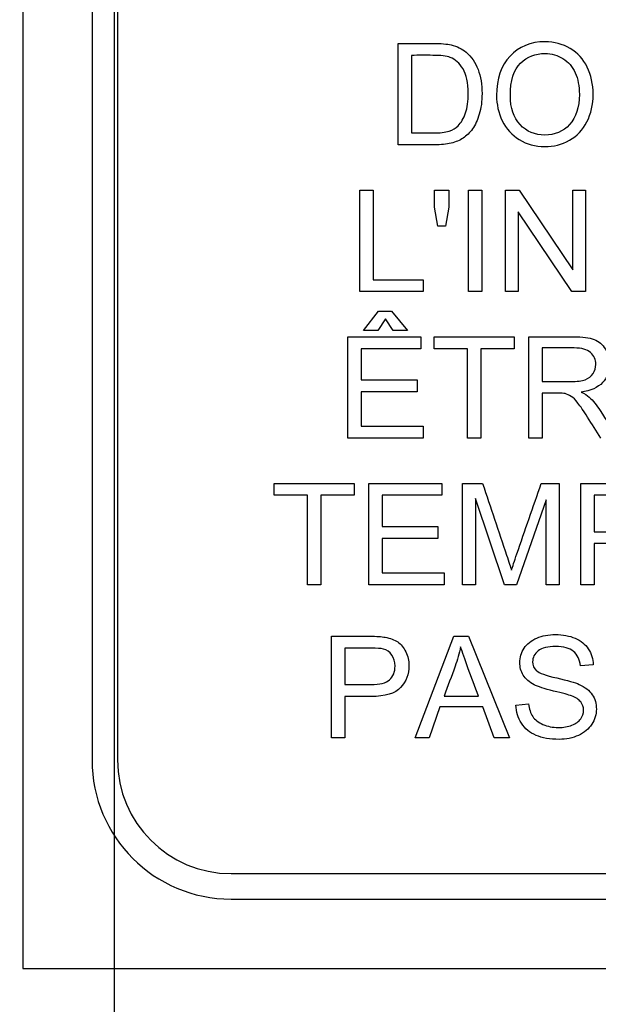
# Model space of a CAD drawing. Header units: inches. Extents: x 1 to 359, y -2 to 239.
# Tile 9 of 64: x 107.378 to 107.9, y 133.067 to 133.954. Entities that reach past the tile are written whole.
import ezdxf
from ezdxf.enums import TextEntityAlignment as Align
from ezdxf.lldxf.tags import DXFTag

# ---------------------------------------------------------------- set-up
doc = ezdxf.new("R2010")
doc.units = ezdxf.units.IN
doc.header["$MEASUREMENT"] = 0
for name, color, linetype in [('Default', 7, 'Continuous'), ('DV1_Default', 7, 'Continuous'), ('LAB20180', 7, 'Continuous')]:
    doc.layers.add(name, color=color, linetype=linetype)
doc.styles.add('SEACAD_Times_New_Roman', font='times.ttf')
tags = doc.linetypes.add('HIDDEN2', pattern=[0.1875, 0.125, -0.0625]).pattern_tags.tags
tags[6:7] = [DXFTag(74, 4), DXFTag(75, 0), DXFTag(340, '0'), DXFTag(46, 0.0), DXFTag(50, 0.0), DXFTag(44, 0.0), DXFTag(45, 0.0)]
tags[4:5] = [DXFTag(74, 4), DXFTag(75, 0), DXFTag(340, '0'), DXFTag(46, 0.0), DXFTag(50, 0.0), DXFTag(44, 0.0), DXFTag(45, 0.0)]
doc.dimstyles.new('HAMMOND_(STH_-_300x200)', dxfattribs={"dimtxt": 1.5, "dimasz": 1.875, "dimexe": 0.75, "dimexo": 0.75, "dimgap": 0.375, "dimtad": 0, "dimtih": 1, "dimtoh": 1, "dimzin": 0, "dimdsep": 46, "dimtxsty": 'SEACAD_Times_New_Roman', "dimblk1": '_SE_FILLED', "dimblk2": '_SE_FILLED', "dimsah": 1, "dimcen": 0.75, "dimadec": 0, "dimazin": 0, "dimtfac": 0.8, "dimtofl": 0, "dimtmove": 0, "dimatfit": 3, "dimfxl": 0, "dimtolj": 1, "dimtzin": 0, "dimarcsym": 0})

# ---------------------------------------------------------------- blocks, each defined once
blk = doc.blocks.new('DMBLK1159')
at = {"layer": 'Default', "linetype": 'Continuous'}
for points in [[(77.75616, 137.13501), (77.75616, 137.76001), (75.88116, 137.44751)], [(105.58881, 137.13501), (107.46381, 137.44751), (105.58881, 137.76001)]]:
    blk.add_hatch(color=7, dxfattribs=at).paths.add_polyline_path(points)
at = {"layer": 'Default', "color": 7, "linetype": 'Continuous'}
for p, q in [((75.88116, 137.44751), (88.58824, 137.44751)), ((94.75672, 137.44751), (107.46381, 137.44751))]:
    blk.add_line(p, q, dxfattribs=at)
at = {"layer": 'Default', "color": 7, "linetype": 'Continuous', "style": 'SEACAD_Times_New_Roman'}
blk.add_text('31.58', height=1.5, dxfattribs=at).set_placement((89.11324, 138.19751), align=Align.TOP_LEFT)
blk = doc.blocks.new('_SE_FILLED')
at = {"color": 0}
blk.add_line((0, 0), (-1, 0), dxfattribs=at)
blk.add_solid([(0, 0), (-1, -0.1665), (-1, 0.1665), (0, 0)], dxfattribs=at)

msp = doc.modelspace()

# ---------------------------------------------------------------- linework, layer by layer
at = {"layer": 'DV1_Default', "color": 7, "linetype": 'HIDDEN2'}
msp.add_line((107.46381, 130.78165), (107.46381, 170.26601), dxfattribs=at)
at = {"layer": 'LAB20180', "color": 7, "linetype": 'Continuous'}
for p, q in [((107.38116, 136.84901), (107.38116, 133.09901)), ((107.44366, 136.66105), (107.44366, 133.28698)), ((107.46666, 136.66105), (107.46666, 133.28698)), ((107.71996, 133.84156), (107.71996, 133.93304)), ((107.73201, 133.92233), (107.73201, 133.85234)), ((107.68539, 133.70934), (107.68539, 133.80082)), ((107.68539, 133.80082), (107.69744, 133.80082)), ((107.69744, 133.80082), (107.69744, 133.72005)), ((107.75282, 133.78548), (107.75282, 133.80082)), ((107.75282, 133.80082), (107.76573, 133.80082)), ((107.76573, 133.80082), (107.76573, 133.78548)), ((107.78332, 133.70934), (107.78332, 133.80082)), ((107.78332, 133.80082), (107.79531, 133.80082)), ((107.79531, 133.80082), (107.79531, 133.70934)), ((107.81661, 133.70934), (107.81661, 133.80082)), ((107.81661, 133.80082), (107.82896, 133.80082)), ((107.82896, 133.80082), (107.87735, 133.72888)), ((107.87735, 133.72888), (107.87735, 133.80082)), ((107.87735, 133.80082), (107.88892, 133.80082)), ((107.88892, 133.80082), (107.88892, 133.70934)), ((107.75568, 133.76838), (107.75282, 133.78548)), ((107.76573, 133.78548), (107.76268, 133.76838)), ((107.87656, 133.70934), (107.82817, 133.78122)), ((107.82817, 133.78122), (107.82817, 133.70934)), ((107.76268, 133.76838), (107.75568, 133.76838)), ((107.69744, 133.72005), (107.74254, 133.72005)), ((107.74254, 133.72005), (107.74254, 133.70934)), ((107.74254, 133.70934), (107.68539, 133.70934)), ((107.79531, 133.70934), (107.78332, 133.70934)), ((107.82817, 133.70934), (107.81661, 133.70934)), ((107.88892, 133.70934), (107.87656, 133.70934)), ((107.68876, 133.67413), (107.70215, 133.69154)), ((107.70215, 133.69154), (107.71396, 133.69154)), ((107.71396, 133.69154), (107.72826, 133.67413)), ((107.70842, 133.68466), (107.70167, 133.67413)), ((107.71536, 133.67413), (107.70842, 133.68466)), ((107.70167, 133.67413), (107.68876, 133.67413)), ((107.72826, 133.67413), (107.71536, 133.67413)), ((107.67446, 133.57712), (107.67446, 133.66859)), ((107.67446, 133.66859), (107.74038, 133.66859)), ((107.74038, 133.66859), (107.74038, 133.65782)), ((107.75243, 133.65782), (107.75243, 133.66859)), ((107.75243, 133.66859), (107.82455, 133.66859)), ((107.82455, 133.66859), (107.82455, 133.65782)), ((107.83764, 133.57712), (107.83764, 133.66859)), ((107.74038, 133.65782), (107.68651, 133.65782)), ((107.68651, 133.65782), (107.68651, 133.6297)), ((107.78249, 133.65782), (107.75243, 133.65782)), ((107.78249, 133.57712), (107.78249, 133.65782)), ((107.82455, 133.65782), (107.79449, 133.65782)), ((107.79449, 133.65782), (107.79449, 133.57712)), ((107.84969, 133.65849), (107.84969, 133.62818)), ((107.68651, 133.6297), (107.73697, 133.6297)), ((107.73697, 133.6297), (107.73697, 133.61899)), ((107.73697, 133.61899), (107.68651, 133.61899)), ((107.68651, 133.61899), (107.68651, 133.58783)), ((107.84969, 133.61771), (107.84969, 133.57712)), ((107.68651, 133.58783), (107.74257, 133.58783)), ((107.74257, 133.58783), (107.74257, 133.57712)), ((107.74257, 133.57712), (107.67446, 133.57712)), ((107.79449, 133.57712), (107.78249, 133.57712)), ((107.84969, 133.57712), (107.83764, 133.57712)), ((107.60809, 133.5256), (107.60809, 133.53637)), ((107.60809, 133.53637), (107.68027, 133.53637)), ((107.68027, 133.53637), (107.68027, 133.5256)), ((107.69336, 133.44489), (107.69336, 133.53637)), ((107.69336, 133.53637), (107.75928, 133.53637)), ((107.75928, 133.53637), (107.75928, 133.5256)), ((107.77796, 133.44489), (107.77796, 133.53637)), ((107.77796, 133.53637), (107.79598, 133.53637)), ((107.84905, 133.53637), (107.86512, 133.53637)), ((107.86512, 133.53637), (107.86512, 133.44489)), ((107.88466, 133.44489), (107.88466, 133.53637)), ((107.63816, 133.5256), (107.60809, 133.5256)), ((107.63816, 133.44489), (107.63816, 133.5256)), ((107.68027, 133.5256), (107.65021, 133.5256)), ((107.65021, 133.5256), (107.65021, 133.44489)), ((107.75928, 133.5256), (107.70535, 133.5256)), ((107.70535, 133.5256), (107.70535, 133.49748)), ((107.81594, 133.44489), (107.78952, 133.5228)), ((107.78952, 133.5228), (107.78952, 133.44489)), ((107.85349, 133.52152), (107.82665, 133.44489)), ((107.85349, 133.44489), (107.85349, 133.52152)), ((107.89665, 133.5256), (107.89665, 133.49273)), ((107.70535, 133.49748), (107.75581, 133.49748)), ((107.75581, 133.49748), (107.75581, 133.48677)), ((107.75581, 133.48677), (107.70535, 133.48677)), ((107.70535, 133.48677), (107.70535, 133.4556)), ((107.89665, 133.48202), (107.89665, 133.44489)), ((107.70535, 133.4556), (107.76141, 133.4556)), ((107.76141, 133.4556), (107.76141, 133.44489)), ((107.65021, 133.44489), (107.63816, 133.44489)), ((107.76141, 133.44489), (107.69336, 133.44489)), ((107.78952, 133.44489), (107.77796, 133.44489)), ((107.82665, 133.44489), (107.81594, 133.44489)), ((107.86512, 133.44489), (107.85349, 133.44489)), ((107.89665, 133.44489), (107.88466, 133.44489)), ((107.65976, 133.30707), (107.65976, 133.39855)), ((107.73511, 133.30707), (107.76999, 133.39855)), ((107.76999, 133.39855), (107.78332, 133.39855)), ((107.78332, 133.39855), (107.82038, 133.30707)), ((107.67181, 133.38777), (107.67181, 133.35491)), ((107.89598, 133.37274), (107.88435, 133.37189)), ((107.67181, 133.34419), (107.67181, 133.30707)), ((107.76128, 133.34462), (107.79226, 133.34462)), ((107.75763, 133.33476), (107.74783, 133.30707)), ((107.79616, 133.33476), (107.75763, 133.33476)), ((107.80663, 133.30707), (107.79616, 133.33476)), ((107.82617, 133.33646), (107.83755, 133.33756)), ((107.67181, 133.30707), (107.65976, 133.30707)), ((107.74783, 133.30707), (107.73511, 133.30707)), ((107.82038, 133.30707), (107.80663, 133.30707)), ((107.56913, 133.18451), (109.44319, 133.18451)), ((107.56913, 133.16151), (109.44319, 133.16151)), ((107.38116, 133.09901), (109.63116, 133.09901))]:
    msp.add_line(p, q, dxfattribs=at)
for radius in [0.12547, 0.10247]:
    msp.add_arc((107.56913, 133.28698), radius, 180, 270, dxfattribs=at)
for points, knots in [([(107.71996, 133.93304), (107.73047, 133.93304), (107.74098, 133.93304), (107.75148, 133.93304), (107.75854, 133.93304), (107.76402, 133.93262), (107.76774, 133.9317), (107.77295, 133.93042), (107.77747, 133.9283), (107.78113, 133.92519), (107.78596, 133.92108), (107.78959, 133.91588), (107.79196, 133.90955), (107.79435, 133.90317), (107.79555, 133.89592), (107.79555, 133.88082), (107.79476, 133.87467), (107.79147, 133.86396), (107.7894, 133.85952), (107.78691, 133.85599), (107.78439, 133.85243), (107.78155, 133.84972), (107.77857, 133.84771), (107.77554, 133.84567), (107.77193, 133.84418), (107.76761, 133.84315), (107.76339, 133.84214), (107.75848, 133.84156), (107.75295, 133.84156), (107.74195, 133.84156), (107.73095, 133.84156), (107.71996, 133.84156)], [0, 0, 0, 0, 0.150639, 0.150639, 0.150639, 0.228713, 0.228713, 0.228713, 0.300504, 0.300504, 0.300504, 0.392427, 0.392427, 0.392427, 0.489828, 0.489828, 0.574047, 0.574047, 0.658266, 0.658266, 0.658266, 0.714715, 0.714715, 0.714715, 0.771729, 0.771729, 0.771729, 0.842399, 0.842399, 0.842399, 1, 1, 1, 1]), ([(107.80864, 133.88612), (107.80864, 133.90121), (107.81271, 133.91308), (107.82081, 133.92166), (107.82893, 133.93027), (107.83943, 133.93456), (107.86074, 133.93456), (107.86828, 133.9325), (107.88179, 133.92446), (107.88697, 133.91886), (107.8905, 133.91162), (107.894, 133.90443), (107.89579, 133.89628), (107.89579, 133.8779), (107.89397, 133.86962), (107.89019, 133.86232), (107.88641, 133.85499), (107.88125, 133.84948), (107.87437, 133.8457), (107.86754, 133.84196), (107.86013, 133.84004), (107.84363, 133.84004), (107.83596, 133.84211), (107.82921, 133.84631), (107.82248, 133.85049), (107.81734, 133.85611), (107.8104, 133.87047), (107.80864, 133.87808), (107.80864, 133.88612)], [0, 0, 0, 0, 0.133279, 0.133279, 0.133279, 0.255873, 0.255873, 0.336635, 0.336635, 0.417396, 0.417396, 0.417396, 0.504982, 0.504982, 0.593735, 0.593735, 0.593735, 0.674367, 0.674367, 0.674367, 0.752852, 0.752852, 0.837978, 0.837978, 0.837978, 0.918989, 0.918989, 1, 1, 1, 1]), ([(107.73201, 133.85234), (107.73852, 133.85234), (107.74503, 133.85234), (107.75155, 133.85234), (107.75757, 133.85234), (107.76232, 133.85288), (107.76579, 133.85398), (107.7692, 133.85506), (107.77193, 133.85666), (107.77394, 133.85873), (107.77679, 133.86166), (107.77906, 133.86548), (107.7807, 133.87035), (107.78232, 133.87515), (107.78307, 133.88107), (107.78307, 133.89756), (107.78155, 133.90492), (107.77839, 133.9101), (107.77525, 133.91523), (107.77145, 133.91868), (107.76688, 133.92044), (107.76367, 133.92169), (107.75842, 133.92227), (107.75124, 133.92233), (107.74483, 133.92239), (107.73842, 133.92233), (107.73201, 133.92233)], [0, 0, 0, 0, 0.131494, 0.131494, 0.131494, 0.228333, 0.228333, 0.228333, 0.2925, 0.2925, 0.2925, 0.383753, 0.383753, 0.383753, 0.499109, 0.499109, 0.657976, 0.657976, 0.657976, 0.764038, 0.764038, 0.764038, 0.870554, 0.870554, 0.870554, 1, 1, 1, 1]), ([(107.82111, 133.88581), (107.82111, 133.87486), (107.82403, 133.86615), (107.83584, 133.85349), (107.84327, 133.85039), (107.86122, 133.85039), (107.86871, 133.85355), (107.87455, 133.85995), (107.88042, 133.86637), (107.88338, 133.8754), (107.88338, 133.89452), (107.8821, 133.90103), (107.87711, 133.91211), (107.87346, 133.91637), (107.86859, 133.91941), (107.86373, 133.92244), (107.85836, 133.92404), (107.84382, 133.92404), (107.83645, 133.92105), (107.8303, 133.91521), (107.82413, 133.90934), (107.82111, 133.89957), (107.82111, 133.88581)], [0, 0, 0, 0, 0.118836, 0.118836, 0.237673, 0.237673, 0.358951, 0.358951, 0.358951, 0.494298, 0.494298, 0.579153, 0.579153, 0.664007, 0.664007, 0.664007, 0.742953, 0.742953, 0.854593, 0.854593, 0.854593, 1, 1, 1, 1]), ([(107.83764, 133.66859), (107.85113, 133.66859), (107.86462, 133.66859), (107.87811, 133.66859), (107.88627, 133.66859), (107.89248, 133.66774), (107.89668, 133.6661), (107.90093, 133.66443), (107.90435, 133.66153), (107.90684, 133.6574), (107.90935, 133.65323), (107.91068, 133.64863), (107.91068, 133.63713), (107.90854, 133.63165), (107.90015, 133.62276), (107.89369, 133.61996), (107.88493, 133.61875)], [0, 0, 0, 0, 0.318581, 0.318581, 0.318581, 0.46678, 0.46678, 0.46678, 0.574092, 0.574092, 0.574092, 0.69208, 0.69208, 0.84604, 0.84604, 1, 1, 1, 1]), ([(107.84969, 133.62818), (107.85835, 133.62818), (107.86702, 133.62818), (107.87568, 133.62818), (107.88122, 133.62818), (107.88554, 133.62879), (107.88864, 133.62988), (107.89177, 133.63099), (107.89418, 133.63287), (107.89576, 133.63542), (107.89734, 133.63796), (107.8982, 133.64066), (107.8982, 133.64796), (107.89662, 133.65149), (107.89351, 133.65429), (107.89037, 133.65712), (107.88542, 133.65849), (107.8786, 133.65849), (107.86896, 133.65849), (107.85933, 133.65849), (107.84969, 133.65849)], [0, 0, 0, 0, 0.228446, 0.228446, 0.228446, 0.343895, 0.343895, 0.343895, 0.424776, 0.424776, 0.424776, 0.499057, 0.499057, 0.606689, 0.606689, 0.606689, 0.745831, 0.745831, 0.745831, 1, 1, 1, 1]), ([(107.90288, 133.57712), (107.89887, 133.58347), (107.89485, 133.58982), (107.89083, 133.59617), (107.88735, 133.60167), (107.88438, 133.60584), (107.88213, 133.60876), (107.87986, 133.61172), (107.87775, 133.61369), (107.87598, 133.61485), (107.87417, 133.61604), (107.87233, 133.6168), (107.87044, 133.61729), (107.86907, 133.61764), (107.86685, 133.61765), (107.86369, 133.61771), (107.85902, 133.6178), (107.85436, 133.61771), (107.84969, 133.61771)], [0, 0, 0, 0, 0.307088, 0.307088, 0.307088, 0.515763, 0.515763, 0.515763, 0.634121, 0.634121, 0.634121, 0.716918, 0.716918, 0.716918, 0.809293, 0.809293, 0.809293, 1, 1, 1, 1]), ([(107.88493, 133.61875), (107.88809, 133.61722), (107.89053, 133.6157), (107.89217, 133.61418), (107.89571, 133.6109), (107.89905, 133.60688), (107.90221, 133.60201), (107.90757, 133.59376), (107.91276, 133.58541), (107.91804, 133.57712)], [0, 0, 0, 0, 0.15936, 0.15936, 0.15936, 0.452833, 0.452833, 0.452833, 1, 1, 1, 1]), ([(107.79598, 133.53637), (107.80322, 133.51478), (107.81046, 133.4932), (107.8177, 133.47161), (107.81974, 133.46553), (107.82117, 133.46102), (107.82209, 133.45804)], [0, 0, 0, 0, 0.827263, 0.827263, 0.827263, 1, 1, 1, 1]), ([(107.82209, 133.45804), (107.82312, 133.46138), (107.82477, 133.46625), (107.82696, 133.47271), (107.83418, 133.49397), (107.84169, 133.51515), (107.84905, 133.53637)], [0, 0, 0, 0, 0.186563, 0.186563, 0.186563, 1, 1, 1, 1]), ([(107.88466, 133.53637), (107.89614, 133.53637), (107.90762, 133.53637), (107.9191, 133.53637), (107.92519, 133.53637), (107.92988, 133.536), (107.93304, 133.53546), (107.93754, 133.53468), (107.94132, 133.53327), (107.9443, 133.5312), (107.94735, 133.52908), (107.94978, 133.52614), (107.95167, 133.52237), (107.95357, 133.51857), (107.95441, 133.5144), (107.95441, 133.50204), (107.95197, 133.49547), (107.94698, 133.49011), (107.94199, 133.48475), (107.9331, 133.48202), (107.92014, 133.48202), (107.91231, 133.48202), (107.90448, 133.48202), (107.89665, 133.48202)], [0, 0, 0, 0, 0.216619, 0.216619, 0.216619, 0.304546, 0.304546, 0.304546, 0.380845, 0.380845, 0.380845, 0.453902, 0.453902, 0.453902, 0.533109, 0.533109, 0.671187, 0.671187, 0.671187, 0.852321, 0.852321, 0.852321, 1, 1, 1, 1]), ([(107.89665, 133.49273), (107.90454, 133.49273), (107.91243, 133.49273), (107.92032, 133.49273), (107.92817, 133.49273), (107.93377, 133.49419), (107.94035, 133.50003), (107.94199, 133.50417), (107.94199, 133.5133), (107.94102, 133.51659), (107.93712, 133.52207), (107.93456, 133.52389), (107.9314, 133.52481), (107.9294, 133.52538), (107.92562, 133.5256), (107.92008, 133.5256), (107.91227, 133.5256), (107.90446, 133.5256), (107.89665, 133.5256)], [0, 0, 0, 0, 0.215355, 0.215355, 0.215355, 0.351087, 0.351087, 0.486819, 0.486819, 0.585108, 0.585108, 0.683397, 0.683397, 0.683397, 0.786845, 0.786845, 0.786845, 1, 1, 1, 1]), ([(107.65976, 133.39855), (107.67127, 133.39855), (107.68277, 133.39855), (107.69427, 133.39855), (107.70036, 133.39855), (107.70498, 133.39824), (107.70815, 133.39763), (107.71263, 133.39677), (107.71643, 133.39544), (107.71947, 133.39337), (107.72254, 133.39128), (107.72495, 133.38832), (107.72677, 133.38455), (107.72864, 133.3807), (107.72957, 133.37657), (107.72957, 133.36428), (107.72708, 133.35764), (107.72215, 133.35229), (107.71716, 133.34687), (107.70821, 133.34419), (107.69525, 133.34419), (107.68744, 133.34419), (107.67962, 133.34419), (107.67181, 133.34419)], [0, 0, 0, 0, 0.216971, 0.216971, 0.216971, 0.304522, 0.304522, 0.304522, 0.381097, 0.381097, 0.381097, 0.453965, 0.453965, 0.453965, 0.533539, 0.533539, 0.671179, 0.671179, 0.671179, 0.852672, 0.852672, 0.852672, 1, 1, 1, 1]), ([(107.83755, 133.33756), (107.83809, 133.33293), (107.83937, 133.32916), (107.84327, 133.3232), (107.84637, 133.32082), (107.85465, 133.31717), (107.85934, 133.31626), (107.86907, 133.31626), (107.87315, 133.31699), (107.87668, 133.31833), (107.88023, 133.31967), (107.88283, 133.32161), (107.88459, 133.32405), (107.88631, 133.32641), (107.88715, 133.32904), (107.88715, 133.3347), (107.8863, 133.33719), (107.88289, 133.34145), (107.88015, 133.34322), (107.87632, 133.34468), (107.87387, 133.34561), (107.86847, 133.34712), (107.86013, 133.34912), (107.85172, 133.35115), (107.84589, 133.35308), (107.84254, 133.35484), (107.83815, 133.35716), (107.83493, 133.35996), (107.83067, 133.36677), (107.82963, 133.37061), (107.82963, 133.37937), (107.83091, 133.38369), (107.83615, 133.39173), (107.83992, 133.39477), (107.84497, 133.3969), (107.84995, 133.399), (107.85556, 133.40001), (107.86847, 133.40001), (107.87443, 133.39891), (107.87954, 133.39678), (107.88473, 133.39462), (107.88873, 133.39136), (107.89147, 133.3871), (107.8942, 133.38286), (107.89573, 133.37809), (107.89598, 133.37274)], [0, 0, 0, 0, 0.053918, 0.053918, 0.107835, 0.107835, 0.161753, 0.161753, 0.209328, 0.209328, 0.209328, 0.250219, 0.250219, 0.250219, 0.287045, 0.287045, 0.323088, 0.323088, 0.35913, 0.35913, 0.35913, 0.428463, 0.428463, 0.428463, 0.504977, 0.504977, 0.504977, 0.558089, 0.558089, 0.611201, 0.611201, 0.668931, 0.668931, 0.726661, 0.726661, 0.726661, 0.796237, 0.796237, 0.872701, 0.872701, 0.872701, 0.937115, 0.937115, 0.937115, 1, 1, 1, 1]), ([(107.67181, 133.35491), (107.67971, 133.35491), (107.6876, 133.35491), (107.69549, 133.35491), (107.70328, 133.35491), (107.70888, 133.35637), (107.71545, 133.36221), (107.7171, 133.36635), (107.7171, 133.37554), (107.71612, 133.37883), (107.71424, 133.38156), (107.71236, 133.38429), (107.70973, 133.38607), (107.70657, 133.38698), (107.70451, 133.38757), (107.70072, 133.38777), (107.69525, 133.38777), (107.68744, 133.38777), (107.67962, 133.38777), (107.67181, 133.38777)], [0, 0, 0, 0, 0.215463, 0.215463, 0.215463, 0.354574, 0.354574, 0.493686, 0.493686, 0.596021, 0.596021, 0.596021, 0.683235, 0.683235, 0.683235, 0.786732, 0.786732, 0.786732, 1, 1, 1, 1]), ([(107.77626, 133.38905), (107.77498, 133.38315), (107.77327, 133.37724), (107.77127, 133.37146), (107.76813, 133.36245), (107.76461, 133.35357), (107.76128, 133.34462)], [0, 0, 0, 0, 0.389814, 0.389814, 0.389814, 1, 1, 1, 1]), ([(107.79226, 133.34462), (107.78914, 133.35306), (107.78601, 133.3615), (107.78289, 133.36994), (107.78003, 133.37767), (107.77784, 133.38406), (107.77626, 133.38905)], [0, 0, 0, 0, 0.571636, 0.571636, 0.571636, 1, 1, 1, 1]), ([(107.88435, 133.37189), (107.88374, 133.37761), (107.88161, 133.38193), (107.87802, 133.38491), (107.87446, 133.38787), (107.86914, 133.38929), (107.85489, 133.38929), (107.84954, 133.38795), (107.84619, 133.38528), (107.84285, 133.3826), (107.8412, 133.37931), (107.8412, 133.37225), (107.84235, 133.36957), (107.84473, 133.36744), (107.84707, 133.36534), (107.85313, 133.36318), (107.86293, 133.36093), (107.87271, 133.35868), (107.87948, 133.35679), (107.88313, 133.35515), (107.88852, 133.35272), (107.89239, 133.34955), (107.89494, 133.34584), (107.89753, 133.34208), (107.89872, 133.33774), (107.89872, 133.328), (107.89738, 133.32344), (107.89458, 133.31912), (107.89182, 133.31487), (107.88782, 133.31151), (107.88259, 133.30914), (107.8774, 133.30678), (107.87157, 133.30554), (107.85678, 133.30554), (107.8499, 133.30676), (107.8443, 133.30914), (107.83868, 133.31152), (107.83432, 133.31516), (107.83116, 133.32003), (107.82802, 133.32486), (107.82635, 133.33038), (107.82617, 133.33646)], [0, 0, 0, 0, 0.061253, 0.061253, 0.061253, 0.12919, 0.12919, 0.19949, 0.19949, 0.19949, 0.243832, 0.243832, 0.283813, 0.283813, 0.283813, 0.364004, 0.364004, 0.364004, 0.450714, 0.450714, 0.450714, 0.513463, 0.513463, 0.513463, 0.571745, 0.571745, 0.630028, 0.630028, 0.630028, 0.695215, 0.695215, 0.695215, 0.766402, 0.766402, 0.856883, 0.856883, 0.856883, 0.928322, 0.928322, 0.928322, 1, 1, 1, 1])]:
    msp.add_open_spline(points, degree=3, knots=knots, dxfattribs=at)

# ---------------------------------------------------------------- dimensions: what is measured, and where the dimension line sits
at = {"layer": 'Default', "color": 7, "linetype": 'Continuous'}
dim = msp.add_linear_dim(base=(107.46381, 137.44751), p1=(75.88116, 169.39101), p2=(107.46381, 130.78165), text='\\A1;<>', dimstyle='HAMMOND_(STH_-_300x200)', dxfattribs=at)
dim.commit()
dim.dimension.update_dxf_attribs({"geometry": 'DMBLK1159', "text_midpoint": (91.67248, 137.44751), "dimtype": 160})

doc.saveas('drawing.dxf')
